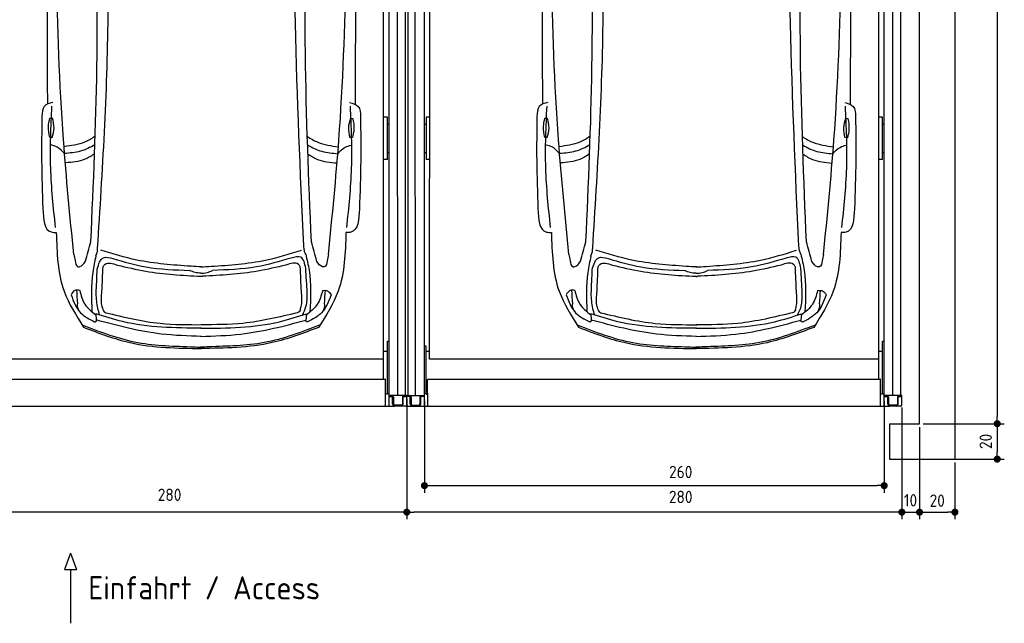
# Model space of a CAD drawing. Header units: millimetres. Extents: x 0 to 9279, y -929 to 5900.
# Tile 3 of 6: x 3711 to 9279, y -929 to 2486. Entities that reach past the tile are written whole.
import ezdxf

# ---------------------------------------------------------------- set-up
doc = ezdxf.new("R2010")
doc.units = ezdxf.units.MM
doc.layers.get('0').update_dxf_attribs({"lineweight": 25})
doc.layers.add('4', color=3, linetype='Continuous')
for name, color, linetype, lineweight in [('car', 10, 'Continuous', 25), ('Gebäude', 7, 'Continuous', 25), ('Plattform', 7, 'Continuous', 25)]:
    doc.layers.add(name, color=color, linetype=linetype, lineweight=lineweight)
doc.styles.get("Standard").update_dxf_attribs({"font": 'ISOCP.SHX'})
doc.dimstyles.new('GEN-ISO', dxfattribs={"dimscale": 20, "dimtxt": 3.5, "dimasz": 2, "dimexe": 2, "dimexo": 1, "dimgap": 1.5, "dimtad": 1, "dimdec": 1, "dimlfac": 0.1, "dimdsep": 46, "dimtxsty": 'Standard', "dimblk": 'PUNKT', "dimcen": 2, "dimclrd": 256, "dimclre": 256, "dimclrt": 2, "dimadec": 0, "dimazin": 0, "dimtp": 0.1, "dimtm": 0.1, "dimtfac": 0.71, "dimtdec": 1, "dimtmove": 2, "dimatfit": 3, "dimldrblk": 'PUNKT', "dimfxl": 2, "dimtolj": 1, "dimarcsym": 0})

# ---------------------------------------------------------------- blocks, each defined once
blk = doc.blocks.new('Car LP')
at = {"layer": 'car'}
for p, q in [((-596, 197.1), (-592.9, 161.4)), ((596.2, 196.6), (593, 160.9))]:
    blk.add_line(p, q, dxfattribs=at)
for points in [[(-855.6, 1302.8), (-840.6, 1302.8)], [(845.3, 1301.6), (858.2, 1301.3)], [(-843.2, 1194.2), (-856.2, 1194.2)], [(855.6, 1192.8), (840.6, 1193.1)]]:
    blk.add_lwpolyline(points, dxfattribs=at)
for points, knots in [([(-868.7, 3077.8), (-870.5, 2733.1), (-872.8, 2165.5), (-870.5, 1597.9), (-869.3, 1382.1)], [30.231792, 30.231792, 30.231792, 30.231792, 135.773846, 200.510428, 200.510428, 200.510428, 200.510428]), ([(871.3, 3077.8), (872.8, 2728.1), (874.7, 2162.6), (871.9, 1597.2), (870.5, 1381.4)], [30.867502, 30.867502, 30.867502, 30.867502, 135.773846, 200.510428, 200.510428, 200.510428, 200.510428]), ([(-599, 1200.5), (-618, 1187.5), (-671.8, 1156.1), (-735.1, 1147.2), (-774.8, 1141.6)], [7.448929, 7.448929, 7.448929, 7.448929, 14.333449, 26.290813, 26.290813, 26.290813, 26.290813]), ([(600.9, 1199.5), (619.6, 1186.6), (673.1, 1155.4), (736.1, 1146.6), (775.8, 1141)], [7.547649, 7.547649, 7.547649, 7.547649, 14.333449, 26.290813, 26.290813, 26.290813, 26.290813]), ([(-600.7, 1152.2), (-626.7, 1137), (-680.7, 1110.6), (-741.6, 1105.3), (-772.3, 1102.7)], [6.483065, 6.483065, 6.483065, 6.483065, 15.438065, 24.585476, 24.585476, 24.585476, 24.585476]), ([(602.5, 1151.2), (628.2, 1136.2), (682, 1110), (742.5, 1104.7), (773.2, 1102)], [6.572602, 6.572602, 6.572602, 6.572602, 15.438065, 24.585476, 24.585476, 24.585476, 24.585476]), ([(-602.5, 1102.2), (-619.9, 1089.2), (-669.4, 1058.5), (-729.8, 1053.3), (-766.6, 1050.2)], [6.800586, 6.800586, 6.800586, 6.800586, 13.265249, 24.502716, 24.502716, 24.502716, 24.502716]), ([(604.2, 1101.1), (621.3, 1088.3), (670.6, 1057.9), (730.7, 1052.7), (767.5, 1049.5)], [6.892544, 6.892544, 6.892544, 6.892544, 13.265249, 24.502716, 24.502716, 24.502716, 24.502716]), ([(2.5, 68.4), (-73.6, 70.8), (-275.5, 77.1), (-471.2, 128.2), (-592.9, 161.4)], [0, 0, 0, 0, 22.79473, 60.440533, 60.440533, 60.440533, 60.440533]), ([(-2.5, 68.4), (73.7, 70.7), (275.6, 76.9), (471.3, 127.8), (593, 160.9)], [0, 0, 0, 0, 22.79473, 60.440533, 60.440533, 60.440533, 60.440533])]:
    blk.add_open_spline(points, degree=3, knots=knots, dxfattribs=at)
for points in [[(-719.9, 532.3), (-778.3, 1181.5), (-820.9, 3097.1)], [(720.3, 531.7), (779.3, 1180.8), (823.5, 3096.4)], [(-585.2, 568.2), (-526.1, 1879.2), (-544.1, 2853.5)], [(580.3, 580), (533.3, 1839), (521.2, 2874)], [(-623.3, 604.1), (-589.3, 1585.9), (-599.3, 2816.2)], [(623.8, 603.6), (590.2, 1668.7), (601.7, 2815.7)], [(-838.9, 1391.7), (-887.1, 1369.8), (-900.4, 1312)], [(-823.5, 685.4), (-850.5, 1020.9), (-843.5, 1371.7)], [(824.1, 684.7), (851.4, 1020.2), (844.6, 1371)], [(840.1, 1391), (888.3, 1369.1), (901.5, 1311.2)], [(-900.4, 1312), (-901.9, 1064), (-894.9, 791.5)], [(-856.2, 1194.2), (-863.4, 1255.5), (-855.6, 1302.8)], [(-843.2, 1194.2), (-831.8, 1247.3), (-840.6, 1302.8)], [(845.3, 1301.6), (832.9, 1248.7), (840.6, 1193.1)], [(858.2, 1301.3), (864.3, 1239.9), (855.6, 1192.8)], [(901.5, 1311.2), (902.8, 1063.2), (895.6, 790.8)], [(-772.3, 1102.7), (-813.4, 1138.9), (-848, 1151.3)], [(773.2, 1102), (814.3, 1138.2), (849, 1150.6)], [(-894.9, 791.5), (-847.1, 659.1), (-818.8, 656.4)], [(895.6, 790.8), (847.6, 658.4), (819.4, 655.7)], [(-818.8, 656.4), (-774.8, 324.8), (-664.6, 120.2)], [(819.4, 655.7), (775.1, 324.1), (664.7, 119.6)], [(-654.1, 493.6), (-623.3, 604.1)], [(-595.3, 523.3), (-587.8, 543.7), (-585.2, 568.2)], [(591.6, 533.8), (584.1, 554.2), (581.6, 578.7)], [(654.5, 493.1), (623.8, 603.6)], [(-719.9, 532.3), (-713, 497.1), (-696.4, 462.8), (-693.2, 462.3)], [(-595.3, 523.3), (-613, 430.6), (-617.6, 208.2)], [(-587.2, 449.2), (-552.2, 513.6), (-498.3, 508.6)], [(-56.9, 464.9), (-363.2, 500.5), (-567.7, 556.5)], [(-498.3, 508.6), (-312.1, 462), (-64.5, 442)], [(57.3, 464.9), (363.6, 500.1), (568.2, 556)], [(509.6, 511.7), (312.5, 461.7), (64.9, 442)], [(592.1, 453), (563.4, 516.7), (509.6, 511.7)], [(591.6, 533.8), (610.7, 443), (615.4, 205.8)], [(720.3, 531.7), (713.4, 496.5), (696.8, 462.2), (693.6, 461.7)], [(-593.6, 310), (-587.2, 449.2)], [(-560.7, 322.7), (-554.7, 463.2)], [(-554.7, 463.2), (-544.2, 476.1), (-473.6, 472.1)], [(-473.6, 472.1), (-313.7, 437.5), (-1.1, 408.6)], [(2.5, 461.5), (-56.9, 464.9)], [(-2.1, 461.5), (57.3, 464.9)], [(480.1, 472.1), (320.2, 437.5), (7.6, 408.6)], [(561.2, 463.1), (550.6, 476.1), (480.1, 472.1)], [(567.1, 322.6), (561.2, 463.1)], [(600.2, 314.9), (592.1, 453)], [(-1.8, 426.6), (-33.2, 429.4), (-64.5, 442)], [(-1.8, 426.6), (33.6, 429.4), (64.9, 442)], [(-1.1, 408.6), (3.1, 408.4), (7.6, 408.6)], [(-735.2, 304), (-681.7, 202.3), (-602, 150.7)], [(-686.2, 328.4), (-715, 327.6), (-734.9, 304)], [(-697.9, 253.9), (-702.9, 329.9)], [(-686.5, 328.4), (-657.1, 250.4), (-595.4, 190.4)], [(-573.9, 189.9), (-583.9, 227.1), (-593.6, 310)], [(-554.8, 219.2), (-561.4, 244.9), (-560.7, 322.7)], [(561.3, 219.2), (567.8, 244.9), (567.1, 322.6)], [(574.1, 189.5), (593.3, 237.4), (600.2, 314.9)], [(686.8, 327.8), (657.4, 249.9), (595.6, 189.9)], [(735.4, 303.4), (681.9, 201.7), (602.1, 150.2)], [(686.5, 327.8), (715.3, 327), (735.2, 303.4)], [(698.2, 253.3), (703.1, 329.3)], [(2.5, 114.4), (-443.8, 152.1), (-596, 197.1)], [(-554.8, 219.2), (-548.3, 207.9), (-539.4, 202.7)], [(-539.4, 202.7), (-231, 142.5), (5.1, 134.9)], [(-2.4, 114.4), (444, 151.7), (596.2, 196.6)], [(545, 202.6), (236.6, 142.4), (0.5, 134.8)], [(561.3, 219.2), (554.7, 207.8), (545, 202.6)], [(-673.1, 133.6), (-357.4, 33.7), (-44.1, 9.4), (2.6, 7.2)], [(-664.6, 120.2), (-402, 33.5), (2.6, 0)], [(-602, 150.7), (-598.2, 151.4), (-589.8, 160.5)], [(664.7, 119.6), (402, 33.2), (-2.6, 0)], [(673.2, 133.1), (357.4, 33.4), (44.1, 9.4), (-2.5, 7.2)], [(602.1, 150.2), (598.3, 150.9), (589.9, 160)]]:
    blk.add_spline(points, degree=3, dxfattribs=at)
for points, end_tangent in [([(-693.2, 462.3), (-685.9, 463.3), (-654.1, 493.6)], (0.273409, 0.961898)), ([(693.6, 461.7), (686.3, 462.7), (654.5, 493.1)], (-0.272593, 0.96213)), ([(-690.4, 212.3), (-699.2, 247.9), (-697.9, 253.9)], (-0.033884, 0.999426)), ([(690.6, 211.7), (699.4, 247.3), (698.2, 253.3)], (0.034732, 0.999397))]:
    blk.add_spline(points, degree=3, dxfattribs=dict(at, end_tangent=end_tangent))
blk = doc.blocks.new('PUNKT')
at = {"layer": '4', "color": 0, "linetype": 'ByBlock'}
blk.add_line((-0.5, 0), (-1, 0), dxfattribs=at)
at = {"layer": '4', "color": 0, "linetype": 'ByBlock', "const_width": 0.5}
blk.add_lwpolyline([(-0.25, 0, 1), (0.25, 0, 1)], format="xyb", close=True, dxfattribs=at)
blk = doc.blocks.new('*D6')
at = {"layer": '4', "lineweight": -2, "transparency": 16777216}
for p, q in [((8700, 291.1), (8700, -340)), ((8800, 180.1), (8800, -340)), ((8660, -300), (8620, -300)), ((8700, -300), (8800, -300)), ((8840, -300), (8880, -300))]:
    blk.add_line(p, q, dxfattribs=at)
at = {"layer": 'Defpoints', "color": 0, "transparency": 16777216}
for p in [(8700, 311.1), (8800, 200.1), (8800, -300)]:
    blk.add_point(p, dxfattribs=at)
at = {"layer": '4', "lineweight": -2, "transparency": 16777216, "xscale": 40, "yscale": 40, "zscale": 40}
blk.add_blockref('PUNKT', (8700, -300), dxfattribs=at)
at = {"layer": '4', "lineweight": -2, "transparency": 16777216, "xscale": 40, "yscale": 40, "zscale": 40, "rotation": 180}
blk.add_blockref('PUNKT', (8800, -300), dxfattribs=at)
at = {"layer": '4', "color": 2, "transparency": 16777216, "insert": (8749.2, -232.9), "char_height": 70, "attachment_point": 5}
blk.add_mtext('10', dxfattribs=at)
blk = doc.blocks.new('*D7')
at = {"layer": '4', "lineweight": -2, "transparency": 16777216}
for p, q in [((5900, 340.1), (5900, -340)), ((8700, 286.1), (8700, -340)), ((8660, -300), (5940, -300))]:
    blk.add_line(p, q, dxfattribs=at)
at = {"layer": 'Defpoints', "color": 0, "transparency": 16777216}
for p in [(5900, 360.1), (8700, 306.1), (5900, -300)]:
    blk.add_point(p, dxfattribs=at)
at = {"layer": '4', "lineweight": -2, "transparency": 16777216, "xscale": 40, "yscale": 40, "zscale": 40, "rotation": 180}
blk.add_blockref('PUNKT', (5900, -300), dxfattribs=at)
at = {"layer": '4', "lineweight": -2, "transparency": 16777216, "xscale": 40, "yscale": 40, "zscale": 40}
blk.add_blockref('PUNKT', (8700, -300), dxfattribs=at)
at = {"layer": '4', "color": 2, "transparency": 16777216, "insert": (7449.2, -214.1), "char_height": 70, "attachment_point": 5}
blk.add_mtext('280', dxfattribs=at)
blk = doc.blocks.new('*D8')
at = {"layer": '4', "lineweight": -2, "transparency": 16777216}
for p, q in [((5999.7, 330.1), (5999.7, -190)), ((8600, 330.1), (8600, -190)), ((6039.7, -150), (8560, -150))]:
    blk.add_line(p, q, dxfattribs=at)
at = {"layer": 'Defpoints', "color": 0, "transparency": 16777216}
for p in [(5999.7, 350.1), (8600, 350.1), (8600, -150)]:
    blk.add_point(p, dxfattribs=at)
at = {"layer": '4', "lineweight": -2, "transparency": 16777216, "xscale": 40, "yscale": 40, "zscale": 40, "rotation": 180}
blk.add_blockref('PUNKT', (5999.7, -150), dxfattribs=at)
at = {"layer": '4', "lineweight": -2, "transparency": 16777216, "xscale": 40, "yscale": 40, "zscale": 40}
blk.add_blockref('PUNKT', (8600, -150), dxfattribs=at)
at = {"layer": '4', "color": 2, "transparency": 16777216, "insert": (7449.2, -72.7), "char_height": 70, "attachment_point": 5}
blk.add_mtext('260', dxfattribs=at)
blk = doc.blocks.new('*D9')
at = {"layer": '4', "lineweight": -2, "transparency": 16777216}
for p, q in [((8820, 5700), (9279.4, 5700)), ((9239.4, 5660), (9239.4, 240.1)), ((8820, 200.1), (9279.4, 200.1))]:
    blk.add_line(p, q, dxfattribs=at)
at = {"layer": 'Defpoints', "color": 0, "transparency": 16777216}
for p in [(8800, 5700), (8800, 200.1), (9239.4, 200.1)]:
    blk.add_point(p, dxfattribs=at)
at = {"layer": '4', "lineweight": -2, "transparency": 16777216, "xscale": 40, "yscale": 40, "zscale": 40}
for p, rotation in [((9239.4, 5700), 90), ((9239.4, 200.1), 270)]:
    blk.add_blockref('PUNKT', p, dxfattribs=dict(at, rotation=rotation))
at = {"layer": '4', "color": 2, "transparency": 16777216, "insert": (9174.4, 2950.1), "char_height": 70, "attachment_point": 5, "rotation": 90}
blk.add_mtext('550', dxfattribs=at)
blk = doc.blocks.new('*D10')
at = {"layer": '4', "lineweight": -2, "transparency": 16777216}
for p, q in [((8820, 200.1), (9279.4, 200.1)), ((9239.4, 160.1), (9239.4, 40)), ((8820, 0), (9279.4, 0))]:
    blk.add_line(p, q, dxfattribs=at)
at = {"layer": 'Defpoints', "color": 0, "transparency": 16777216}
for p in [(8800, 200.1), (8800, 0), (9239.4, 0)]:
    blk.add_point(p, dxfattribs=at)
at = {"layer": '4', "lineweight": -2, "transparency": 16777216, "xscale": 40, "yscale": 40, "zscale": 40}
for p, rotation in [((9239.4, 200.1), 90), ((9239.4, 0), 270)]:
    blk.add_blockref('PUNKT', p, dxfattribs=dict(at, rotation=rotation))
at = {"layer": '4', "color": 2, "transparency": 16777216, "insert": (9174.4, 100.1), "char_height": 70, "attachment_point": 5, "rotation": 90}
blk.add_mtext('20', dxfattribs=at)
blk = doc.blocks.new('*D12')
at = {"layer": '4', "lineweight": -2, "transparency": 16777216}
for p, q in [((8800, 180.1), (8800, -340)), ((9000, -20), (9000, -340)), ((8840, -300), (8960, -300))]:
    blk.add_line(p, q, dxfattribs=at)
at = {"layer": 'Defpoints', "color": 0, "transparency": 16777216}
for p in [(8800, 200.1), (9000, 0), (9000, -300)]:
    blk.add_point(p, dxfattribs=at)
at = {"layer": '4', "lineweight": -2, "transparency": 16777216, "xscale": 40, "yscale": 40, "zscale": 40, "rotation": 180}
blk.add_blockref('PUNKT', (8800, -300), dxfattribs=at)
at = {"layer": '4', "lineweight": -2, "transparency": 16777216, "xscale": 40, "yscale": 40, "zscale": 40}
blk.add_blockref('PUNKT', (9000, -300), dxfattribs=at)
at = {"layer": '4', "color": 2, "transparency": 16777216, "insert": (8900, -235), "char_height": 70, "attachment_point": 5}
blk.add_mtext('20', dxfattribs=at)
blk = doc.blocks.new('Gebäude_GL550_LP260')
at = {"layer": 'Gebäude'}
for p, q in [((5600, 5900), (5600, 0)), ((5400, 200), (5400, 5700)), ((5230, 200), (5230, 0)), ((5230, 200), (5400, 200)), ((5230, 0), (5600, 0))]:
    blk.add_line(p, q, dxfattribs=at)
blk = doc.blocks.new('6300_LP260_GL550')
at = {"layer": 'Plattform'}
for p, q in [((3106.8, 360.1), (3106.8, 5610.1)), ((3149.8, 360.1), (3144.8, 5610.1)), ((3199.6, 300.1), (3200, 5590.1)), ((5799.9, 300.1), (5799.9, 5610.1)), ((5848.4, 360.2), (5847.9, 5610.1)), ((5891.4, 5610.1), (5891.5, 360.1)), ((3228.9, 564.5), (3231, 5463.9)), ((5768.9, 452.1), (5768.9, 5463.2)), ((3199.9, 1895), (3209.9, 1895)), ((3209.9, 1934), (3209.9, 1695.7)), ((3229.5, 1934), (3209.9, 1934)), ((5789.9, 1934), (5768.9, 1934)), ((5789.9, 1695.7), (5789.9, 1934)), ((5789.9, 1895), (5799.9, 1895)), ((3199.9, 1734.2), (3209.9, 1734.2)), ((5789.9, 1734.2), (5799.9, 1734.2)), ((3229.4, 1695.7), (3209.9, 1695.7)), ((5789.9, 1695.7), (5768.9, 1695.7)), ((3209.9, 638.4), (3199.9, 638.4)), ((3209.9, 481.6), (3209.9, 638.4)), ((5789.9, 666.8), (5789.9, 667.2)), ((5789.9, 667.2), (5789.9, 667.2)), ((5789.9, 667.2), (5799.9, 667.2)), ((5789.9, 666.7), (5789.9, 666.8)), ((5789.9, 666.7), (5789.9, 666.7)), ((5789.9, 666.3), (5789.9, 666.7)), ((5789.9, 366.9), (5789.9, 666.3)), ((3228.9, 608.1), (3209.9, 608.1)), ((5768.9, 564.5), (3228.9, 564.5)), ((5789.9, 608.1), (5768.9, 608.1)), ((3209.9, 366.9), (3209.9, 481.6)), ((3218.5, 300.1), (3217.9, 450.2)), ((3219.9, 452.1), (5777.9, 452.1)), ((5779.9, 300.1), (5779.9, 450.2)), ((3099.9, 306.1), (3099.9, 360.1)), ((3099.9, 360.1), (3199.3, 360.1)), ((3114.3, 355.1), (3099.9, 355.1)), ((3119.3, 310.1), (3119.3, 350.1)), ((3124.3, 350.1), (3124.3, 310.1)), ((3174.3, 350.1), (3174.3, 310.1)), ((3179.3, 310.1), (3179.3, 350.1)), ((3199.6, 355.1), (3184.3, 355.1)), ((3199.9, 371.9), (3209.9, 371.9)), ((3209.9, 366.9), (3217.9, 366.9)), ((5789.9, 366.9), (5779.9, 366.9)), ((5789.9, 371.9), (5799.9, 371.9)), ((5899.9, 360.1), (5799.9, 360.1)), ((5799.9, 355.1), (5814.9, 355.1)), ((5819.9, 310.1), (5819.9, 350.1)), ((5824.9, 350.1), (5824.9, 310.1)), ((5874.9, 350.1), (5874.9, 310.1)), ((5879.9, 310.1), (5879.9, 350.1)), ((5884.6, 355.1), (5899.9, 355.1)), ((5899.9, 306.1), (5899.9, 360.1)), ((3105.9, 300.1), (5831.2, 300.1)), ((3129.3, 305.1), (3169.3, 305.1)), ((5869.9, 305.1), (5829.9, 305.1)), ((5893.9, 300.1), (5829.9, 300.1))]:
    blk.add_line(p, q, dxfattribs=at)
for centre, radius, start, end in [((3114.3, 350.1), 5, 0, 90), ((3114.3, 350.1), 10, 30, 87.3415), ((3114.3, 350.1), 10, 0, 29.9264), ((3184.3, 350.1), 10, 93.6319, 180), ((3184.3, 350.1), 5, 90, 180), ((5814.9, 350.1), 5, 0, 90), ((5814.9, 350.1), 10, 0, 86.3681), ((5884.9, 350.1), 10, 150.0736, 180), ((5884.9, 350.1), 10, 93.6319, 150), ((5884.9, 350.1), 5, 93.4991, 180), ((3105.9, 306.1), 6, 180, 270), ((3129.3, 310.1), 10, 180, 270), ((3129.3, 310.1), 5, 180, 270), ((3169.3, 310.1), 5, 270, 0), ((3169.3, 310.1), 10, 270, 0), ((5829.9, 310.1), 10, 180, 270), ((5829.9, 310.1), 5, 180, 270), ((5869.9, 310.1), 5, 270, 0), ((5869.9, 310.1), 10, 270, 0), ((5893.9, 306.1), 6, 270, 0)]:
    blk.add_arc(centre, radius, start, end, dxfattribs=at)
at = {"layer": 'Plattform', "extrusion": (0, 0, -1)}
blk.add_ellipse((3219.9, 450.2), major_axis=(-2, 0), ratio=0.948324, start_param=0, end_param=1.570796, dxfattribs=at)
at = {"layer": 'Plattform'}
blk.add_ellipse((5777.9, 450.2), major_axis=(2, 0), ratio=0.948324, start_param=0, end_param=1.570796, dxfattribs=at)
blk = doc.blocks.new('*D18')
at = {"layer": '4', "lineweight": -2, "transparency": 16777216}
for p, q in [((3099.9, 286.1), (3099.9, -340)), ((5900, 286.1), (5900, -340)), ((5860, -300), (3139.9, -300))]:
    blk.add_line(p, q, dxfattribs=at)
at = {"layer": 'Defpoints', "color": 0, "transparency": 16777216}
for p in [(3099.9, 306.1), (5900, 306.1), (3099.9, -300)]:
    blk.add_point(p, dxfattribs=at)
at = {"layer": '4', "lineweight": -2, "transparency": 16777216, "xscale": 40, "yscale": 40, "zscale": 40, "rotation": 180}
blk.add_blockref('PUNKT', (3099.9, -300), dxfattribs=at)
at = {"layer": '4', "lineweight": -2, "transparency": 16777216, "xscale": 40, "yscale": 40, "zscale": 40}
blk.add_blockref('PUNKT', (5900, -300), dxfattribs=at)
at = {"layer": '4', "color": 2, "transparency": 16777216, "insert": (4558.3, -201.8), "char_height": 70, "attachment_point": 5}
blk.add_mtext('280', dxfattribs=at)

msp = doc.modelspace()

# ---------------------------------------------------------------- linework, layer by layer
for p, q in [((3998.03, -531.46), (3963.52, -624.16)), ((3998.03, -531.46), (4032.54, -624.16)), ((3963.52, -624.16), (4032.54, -624.16)), ((3998.03, -624.16), (3998.03, -928.79))]:
    msp.add_line(p, q)

# ---------------------------------------------------------------- block references
for name, p in [('Gebäude_GL550_LP260', (3400, 0)), ('6300_LP260_GL550', (0, 0)), ('6300_LP260_GL550', (2800.03, -0.01))]:
    msp.add_blockref(name, p)
at = {"layer": 'car'}
for p in [(4736.5, 625.61), (7536.5, 625.36)]:
    msp.add_blockref('Car LP', p, dxfattribs=at)

# ---------------------------------------------------------------- texts
msp.add_text('Einfahrt / Access', height=131.25).set_placement((4098.45, -793.74))

# ---------------------------------------------------------------- dimensions: what is measured, and where the dimension line sits
at = {"layer": '4'}
for base, p1, p2, angle, picture, middle in [((9239.41, 200.11), (8800, 5700), (8800, 200.11), 90, '*D9', (9174.41, 2950.06)), ((9000, -300), (8800, 200.11), (9000, 0), 0, '*D12', (8900, -234.99)), ((9239.41, 0), (8800, 200.11), (8800, 0), 90, '*D10', (9174.4, 100.06))]:
    dim = msp.add_linear_dim(base=base, p1=p1, p2=p2, angle=angle, dimstyle='GEN-ISO', override={"dimtdec": 3, "dimtolj": 0}, dxfattribs=at)
    dim.commit()
    dim.dimension.update_dxf_attribs({"geometry": picture, "text_midpoint": middle})
for base, p1, p2, picture, middle in [((5899.97, -300), (8700, 306.11), (5899.97, 360.1), '*D7', (7449.15, -214.11)), ((8600, -150), (5999.66, 350.11), (8600, 350.11), '*D8', (7449.15, -72.73)), ((8800, -300), (8700, 311.13), (8800, 200.11), '*D6', (8749.15, -232.95))]:
    dim = msp.add_linear_dim(base=base, p1=p1, p2=p2, angle=0, dimstyle='GEN-ISO', override={"dimtdec": 3, "dimtolj": 0}, dxfattribs=at)
    dim.commit()
    dim.dimension.update_dxf_attribs({"geometry": picture, "text_midpoint": middle, "dimtype": 160})
dim = msp.add_linear_dim(base=(3099.94, -300), p1=(5899.97, 306.11), p2=(3099.94, 306.12), dimstyle='GEN-ISO', override={"dimtdec": 3, "dimtolj": 0}, dxfattribs=at)
dim.commit()
dim.dimension.update_dxf_attribs({"geometry": '*D18', "text_midpoint": (4558.32, -201.82), "dimtype": 160})

doc.saveas('drawing.dxf')
